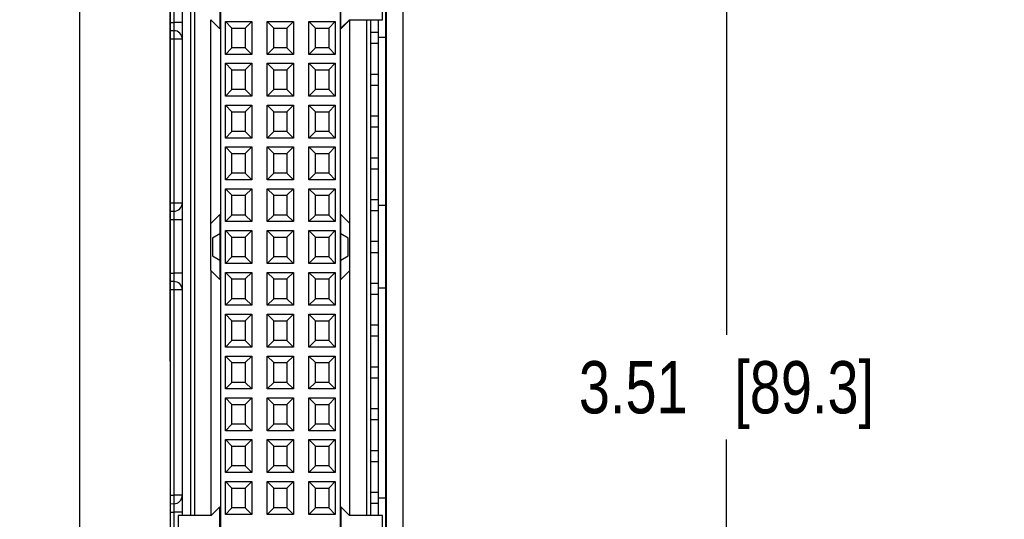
# Model space of a CAD drawing. Header units: inches. Extents: x 0 to 22, y 0 to 17.
# Tile 31 of 33: x 17.3 to 19.7, y 10.5 to 11.7. Entities that reach past the tile are written whole.
import ezdxf

# ---------------------------------------------------------------- set-up
doc = ezdxf.new("R2010")
doc.units = ezdxf.units.IN
doc.header["$LTSCALE"] = 1.21
doc.header["$MEASUREMENT"] = 0
doc.layers.get('0').update_dxf_attribs({"linetype": 'CONTINUOUS'})
doc.layers.add('06___PRT_ALL_SURFS', color=7, linetype='CONTINUOUS')
doc.layers.add('DIMENSIONS', color=7, linetype='CONTINUOUS')
doc.styles.get("Standard").update_dxf_attribs({"font": 'txt', "width": 0.8})
doc.dimstyles.new('DIMSTYLE_1', dxfattribs={"dimtxt": 0.125, "dimasz": 0.18, "dimexe": 0.125, "dimexo": 0.0625, "dimgap": 0.0625, "dimtad": 0, "dimtih": 1, "dimtoh": 1, "dimzin": 4, "dimdsep": 46, "dimtxsty": 'STANDARD', "dimblk": '_FILLED', "dimblk1": '_FILLED', "dimblk2": '_FILLED', "dimcen": 0.09, "dimadec": 0, "dimazin": 0, "dimtp": 0.001, "dimtm": 0.001, "dimtfac": 1, "dimtofl": 0, "dimtmove": 0, "dimatfit": 3, "dimldrblk": '_FILLED', "dimfxl": 1, "dimtolj": 1, "dimtzin": 4, "dimarcsym": 0})

# ---------------------------------------------------------------- blocks, each defined once
blk = doc.blocks.new('_FILLED')
at = {"color": 0, "linetype": 'BYBLOCK'}
blk.add_solid([(0, 0), (-1, 0.174), (-1, -0.174)], dxfattribs=at)
blk = doc.blocks.new('*D7')
at = {"layer": 'DIMENSIONS', "color": 2, "linetype": 'CONTINUOUS'}
for p, q in [((17.6676, 10.9098), (17.6676, 14.2328)), ((18.1846, 10.9098), (18.1846, 14.2328)), ((17.6676, 14.1078), (17.3076, 14.1078)), ((18.1846, 14.1078), (18.5753, 14.1078))]:
    blk.add_line(p, q, dxfattribs=at)
at = {"layer": 'DIMENSIONS', "color": 2, "linetype": 'CONTINUOUS', "xscale": 0.18, "yscale": 0.18, "zscale": 0.18}
blk.add_blockref('_FILLED', (17.6676, 14.1078), dxfattribs=at)
at = {"layer": 'DIMENSIONS', "color": 2, "linetype": 'CONTINUOUS', "xscale": 0.18, "yscale": 0.18, "zscale": 0.18, "rotation": 180}
blk.add_blockref('_FILLED', (18.1846, 14.1078), dxfattribs=at)
at = {"layer": 'DIMENSIONS', "color": 2, "linetype": 'CONTINUOUS', "insert": (18.6378, 14.1703), "char_height": 0.125, "width": 1.025, "attachment_point": 1, "line_spacing_factor": 0.9}
blk.add_mtext('.52{\\Ftxt.shx;\\W1.000000;\\H0.125000; }[13.1]', dxfattribs=at)
blk = doc.blocks.new('*D8')
at = {"layer": 'DIMENSIONS', "color": 2, "linetype": 'CONTINUOUS'}
for p, q in [((17.9139, 12.6045), (19.1232, 12.6045)), ((18.9982, 12.6045), (18.9982, 10.9722)), ((18.9982, 9.09), (18.9982, 10.7222)), ((17.9041, 9.09), (19.1232, 9.09))]:
    blk.add_line(p, q, dxfattribs=at)
at = {"layer": 'DIMENSIONS', "color": 2, "linetype": 'CONTINUOUS', "xscale": 0.18, "yscale": 0.18, "zscale": 0.18}
for p, rotation in [((18.9982, 12.6045), 90), ((18.9982, 9.09), 270)]:
    blk.add_blockref('_FILLED', p, dxfattribs=dict(at, rotation=rotation))
at = {"layer": 'DIMENSIONS', "color": 2, "linetype": 'CONTINUOUS', "insert": (18.9982, 10.9097), "char_height": 0.125, "width": 1.125, "attachment_point": 2, "line_spacing_factor": 0.9}
blk.add_mtext('3.51{\\Ftxt.shx;\\W1.000000;\\H0.125000; }[89.3]', dxfattribs=at)

msp = doc.modelspace()

# ---------------------------------------------------------------- linework, layer by layer
at = {"color": 7, "linetype": 'CONTINUOUS'}
for p, q in [((17.4516, 7.3769), (17.4516, 13.3217)), ((18.2246, 7.3771), (18.2246, 13.3215)), ((17.6676, 12.6019), (17.6676, 9.0927)), ((17.6966, 12.6024), (17.6966, 10.5408)), ((18.1846, 9.1058), (18.1846, 12.5888)), ((17.7163, 12.5733), (17.7163, 10.5408)), ((18.0738, 12.4821), (18.0738, 9.1829)), ((17.7884, 9.2223), (17.7884, 12.4428)), ((17.7254, 12.368), (17.7254, 10.5408)), ((17.6763, 11.8487), (17.6763, 11.7199)), ((17.7864, 11.8605), (17.7864, 11.7046)), ((18.0758, 11.7046), (18.0758, 11.8615)), ((18.1756, 11.7262), (18.1756, 11.8408)), ((17.6676, 11.7198), (17.6763, 11.7199)), ((17.6966, 11.7199), (17.6763, 11.7199)), ((17.7647, 11.1262), (17.7647, 11.7262)), ((17.7864, 11.7046), (17.7647, 11.7262)), ((17.7996, 11.6432), (17.7996, 11.7219)), ((17.8153, 11.7062), (17.7996, 11.7219)), ((17.7996, 11.7219), (17.8626, 11.7219)), ((17.8153, 11.6589), (17.8153, 11.7062)), ((17.8153, 11.7062), (17.8468, 11.7062)), ((17.8468, 11.7062), (17.8626, 11.7219)), ((17.8468, 11.7062), (17.8468, 11.6589)), ((17.8626, 11.7219), (17.8626, 11.6432)), ((17.8996, 11.6432), (17.8996, 11.7219)), ((17.9153, 11.7062), (17.8996, 11.7219)), ((17.8996, 11.7219), (17.9626, 11.7219)), ((17.9153, 11.6589), (17.9153, 11.7062)), ((17.9153, 11.7062), (17.9468, 11.7062)), ((17.9468, 11.7062), (17.9626, 11.7219)), ((17.9468, 11.7062), (17.9468, 11.6589)), ((17.9626, 11.7219), (17.9626, 11.6432)), ((17.9996, 11.6432), (17.9996, 11.7219)), ((18.0153, 11.7062), (17.9996, 11.7219)), ((17.9996, 11.7219), (18.0626, 11.7219)), ((18.0153, 11.6589), (18.0153, 11.7062)), ((18.0153, 11.7062), (18.0468, 11.7062)), ((18.0468, 11.7062), (18.0626, 11.7219)), ((18.0468, 11.7062), (18.0468, 11.6589)), ((18.0626, 11.7219), (18.0626, 11.6432)), ((18.0758, 11.7056), (18.0964, 11.7262)), ((18.0974, 11.7262), (18.0758, 11.7046)), ((18.0964, 11.7262), (18.1756, 11.7262)), ((18.0974, 11.1262), (18.0974, 11.7262)), ((18.1368, 11.7262), (18.1368, 10.5408)), ((18.1476, 10.5408), (18.1476, 11.7262)), ((18.1656, 10.5408), (18.1656, 11.7262)), ((17.6763, 11.6999), (17.6676, 11.6998)), ((17.677, 11.6999), (17.6763, 11.6999)), ((18.1656, 11.6954), (18.1476, 11.6954)), ((18.1836, 11.6838), (18.1656, 11.6838)), ((17.6763, 11.6799), (17.6676, 11.6798)), ((17.6763, 11.6799), (17.6763, 11.2883)), ((17.6966, 11.6799), (17.6763, 11.6799)), ((17.8153, 11.6589), (17.7996, 11.6432)), ((17.8468, 11.6589), (17.8153, 11.6589)), ((17.8468, 11.6589), (17.8626, 11.6432)), ((17.9153, 11.6589), (17.8996, 11.6432)), ((17.9468, 11.6589), (17.9153, 11.6589)), ((17.9468, 11.6589), (17.9626, 11.6432)), ((18.0153, 11.6589), (17.9996, 11.6432)), ((18.0468, 11.6589), (18.0153, 11.6589)), ((18.0468, 11.6589), (18.0626, 11.6432)), ((18.1476, 11.6698), (18.1656, 11.6698)), ((17.8626, 11.6432), (17.7996, 11.6432)), ((17.9626, 11.6432), (17.8996, 11.6432)), ((18.0626, 11.6432), (17.9996, 11.6432)), ((17.7996, 11.5432), (17.7996, 11.6219)), ((17.8153, 11.6062), (17.7996, 11.6219)), ((17.7996, 11.6219), (17.8626, 11.6219)), ((17.8468, 11.6062), (17.8626, 11.6219)), ((17.8626, 11.6219), (17.8626, 11.5432)), ((17.8996, 11.5432), (17.8996, 11.6219)), ((17.9153, 11.6062), (17.8996, 11.6219)), ((17.8996, 11.6219), (17.9626, 11.6219)), ((17.9468, 11.6062), (17.9626, 11.6219)), ((17.9626, 11.6219), (17.9626, 11.5432)), ((17.9996, 11.5432), (17.9996, 11.6219)), ((18.0153, 11.6062), (17.9996, 11.6219)), ((17.9996, 11.6219), (18.0626, 11.6219)), ((18.0468, 11.6062), (18.0626, 11.6219)), ((18.0626, 11.6219), (18.0626, 11.5432)), ((17.8153, 11.5589), (17.8153, 11.6062)), ((17.8153, 11.6062), (17.8468, 11.6062)), ((17.8468, 11.6062), (17.8468, 11.5589)), ((17.9153, 11.5589), (17.9153, 11.6062)), ((17.9153, 11.6062), (17.9468, 11.6062)), ((17.9468, 11.6062), (17.9468, 11.5589)), ((18.0153, 11.5589), (18.0153, 11.6062)), ((18.0153, 11.6062), (18.0468, 11.6062)), ((18.0468, 11.6062), (18.0468, 11.5589)), ((18.1656, 11.5954), (18.1476, 11.5954)), ((18.1476, 11.5698), (18.1656, 11.5698)), ((17.8153, 11.5589), (17.7996, 11.5432)), ((17.8626, 11.5432), (17.7996, 11.5432)), ((17.8468, 11.5589), (17.8153, 11.5589)), ((17.8468, 11.5589), (17.8626, 11.5432)), ((17.9153, 11.5589), (17.8996, 11.5432)), ((17.9626, 11.5432), (17.8996, 11.5432)), ((17.9468, 11.5589), (17.9153, 11.5589)), ((17.9468, 11.5589), (17.9626, 11.5432)), ((18.0153, 11.5589), (17.9996, 11.5432)), ((18.0626, 11.5432), (17.9996, 11.5432)), ((18.0468, 11.5589), (18.0153, 11.5589)), ((18.0468, 11.5589), (18.0626, 11.5432)), ((17.7996, 11.4432), (17.7996, 11.5219)), ((17.8153, 11.5062), (17.7996, 11.5219)), ((17.7996, 11.5219), (17.8626, 11.5219)), ((17.8468, 11.5062), (17.8626, 11.5219)), ((17.8626, 11.5219), (17.8626, 11.4432)), ((17.8996, 11.4432), (17.8996, 11.5219)), ((17.9153, 11.5062), (17.8996, 11.5219)), ((17.8996, 11.5219), (17.9626, 11.5219)), ((17.9468, 11.5062), (17.9626, 11.5219)), ((17.9626, 11.5219), (17.9626, 11.4432)), ((17.9996, 11.4432), (17.9996, 11.5219)), ((18.0153, 11.5062), (17.9996, 11.5219)), ((17.9996, 11.5219), (18.0626, 11.5219)), ((18.0468, 11.5062), (18.0626, 11.5219)), ((18.0626, 11.5219), (18.0626, 11.4432)), ((17.8153, 11.4589), (17.8153, 11.5062)), ((17.8153, 11.5062), (17.8468, 11.5062)), ((17.8468, 11.5062), (17.8468, 11.4589)), ((17.9153, 11.4589), (17.9153, 11.5062)), ((17.9153, 11.5062), (17.9468, 11.5062)), ((17.9468, 11.5062), (17.9468, 11.4589)), ((18.0153, 11.4589), (18.0153, 11.5062)), ((18.0153, 11.5062), (18.0468, 11.5062)), ((18.0468, 11.5062), (18.0468, 11.4589)), ((18.1656, 11.4954), (18.1476, 11.4954)), ((18.1476, 11.4698), (18.1656, 11.4698)), ((17.8153, 11.4589), (17.7996, 11.4432)), ((17.8468, 11.4589), (17.8153, 11.4589)), ((17.8468, 11.4589), (17.8626, 11.4432)), ((17.9153, 11.4589), (17.8996, 11.4432)), ((17.9468, 11.4589), (17.9153, 11.4589)), ((17.9468, 11.4589), (17.9626, 11.4432)), ((18.0153, 11.4589), (17.9996, 11.4432)), ((18.0468, 11.4589), (18.0153, 11.4589)), ((18.0468, 11.4589), (18.0626, 11.4432)), ((17.8626, 11.4432), (17.7996, 11.4432)), ((17.9626, 11.4432), (17.8996, 11.4432)), ((18.0626, 11.4432), (17.9996, 11.4432)), ((17.7996, 11.3432), (17.7996, 11.4219)), ((17.8153, 11.4062), (17.7996, 11.4219)), ((17.7996, 11.4219), (17.8626, 11.4219)), ((17.8153, 11.3589), (17.8153, 11.4062)), ((17.8153, 11.4062), (17.8468, 11.4062)), ((17.8468, 11.4062), (17.8626, 11.4219)), ((17.8468, 11.4062), (17.8468, 11.3589)), ((17.8626, 11.4219), (17.8626, 11.3432)), ((17.8996, 11.3432), (17.8996, 11.4219)), ((17.9153, 11.4062), (17.8996, 11.4219)), ((17.8996, 11.4219), (17.9626, 11.4219)), ((17.9153, 11.3589), (17.9153, 11.4062)), ((17.9153, 11.4062), (17.9468, 11.4062)), ((17.9468, 11.4062), (17.9626, 11.4219)), ((17.9468, 11.4062), (17.9468, 11.3589)), ((17.9626, 11.4219), (17.9626, 11.3432)), ((17.9996, 11.3432), (17.9996, 11.4219)), ((18.0153, 11.4062), (17.9996, 11.4219)), ((17.9996, 11.4219), (18.0626, 11.4219)), ((18.0153, 11.3589), (18.0153, 11.4062)), ((18.0153, 11.4062), (18.0468, 11.4062)), ((18.0468, 11.4062), (18.0626, 11.4219)), ((18.0468, 11.4062), (18.0468, 11.3589)), ((18.0626, 11.4219), (18.0626, 11.3432)), ((18.1656, 11.3954), (18.1476, 11.3954)), ((17.8153, 11.3589), (17.7996, 11.3432)), ((17.8468, 11.3589), (17.8153, 11.3589)), ((17.8468, 11.3589), (17.8626, 11.3432)), ((17.9153, 11.3589), (17.8996, 11.3432)), ((17.9468, 11.3589), (17.9153, 11.3589)), ((17.9468, 11.3589), (17.9626, 11.3432)), ((18.0153, 11.3589), (17.9996, 11.3432)), ((18.0468, 11.3589), (18.0153, 11.3589)), ((18.0468, 11.3589), (18.0626, 11.3432)), ((18.1476, 11.3698), (18.1656, 11.3698)), ((17.8626, 11.3432), (17.7996, 11.3432)), ((17.9626, 11.3432), (17.8996, 11.3432)), ((18.0626, 11.3432), (17.9996, 11.3432)), ((17.7996, 11.2432), (17.7996, 11.3219)), ((17.8153, 11.3062), (17.7996, 11.3219)), ((17.7996, 11.3219), (17.8626, 11.3219)), ((17.8153, 11.2589), (17.8153, 11.3062)), ((17.8153, 11.3062), (17.8468, 11.3062)), ((17.8468, 11.3062), (17.8626, 11.3219)), ((17.8468, 11.3062), (17.8468, 11.2589)), ((17.8626, 11.3219), (17.8626, 11.2432)), ((17.8996, 11.2432), (17.8996, 11.3219)), ((17.9153, 11.3062), (17.8996, 11.3219)), ((17.8996, 11.3219), (17.9626, 11.3219)), ((17.9153, 11.2589), (17.9153, 11.3062)), ((17.9153, 11.3062), (17.9468, 11.3062)), ((17.9468, 11.3062), (17.9626, 11.3219)), ((17.9468, 11.3062), (17.9468, 11.2589)), ((17.9626, 11.3219), (17.9626, 11.2432)), ((17.9996, 11.2432), (17.9996, 11.3219)), ((18.0153, 11.3062), (17.9996, 11.3219)), ((17.9996, 11.3219), (18.0626, 11.3219)), ((18.0153, 11.2589), (18.0153, 11.3062)), ((18.0153, 11.3062), (18.0468, 11.3062)), ((18.0468, 11.3062), (18.0626, 11.3219)), ((18.0468, 11.3062), (18.0468, 11.2589)), ((18.0626, 11.3219), (18.0626, 11.2432)), ((17.6676, 11.2883), (17.6966, 11.2883)), ((18.1656, 11.2954), (18.1476, 11.2954)), ((18.1836, 11.2818), (18.1656, 11.2818)), ((17.6676, 11.2683), (17.6766, 11.2683)), ((17.6773, 11.2683), (17.6766, 11.2683)), ((17.7647, 11.2388), (17.7864, 11.2605)), ((17.7864, 11.2605), (17.7864, 11.1046)), ((17.8153, 11.2589), (17.7996, 11.2432)), ((17.8468, 11.2589), (17.8153, 11.2589)), ((17.8468, 11.2589), (17.8626, 11.2432)), ((17.9153, 11.2589), (17.8996, 11.2432)), ((17.9468, 11.2589), (17.9153, 11.2589)), ((17.9468, 11.2589), (17.9626, 11.2432)), ((18.0153, 11.2589), (17.9996, 11.2432)), ((18.0468, 11.2589), (18.0153, 11.2589)), ((18.0468, 11.2589), (18.0626, 11.2432)), ((18.0758, 11.1046), (18.0758, 11.2605)), ((18.0758, 11.2605), (18.0974, 11.2388)), ((18.1476, 11.2698), (18.1656, 11.2698)), ((17.6676, 11.2483), (17.6966, 11.2483)), ((17.6763, 11.2483), (17.6763, 11.1199)), ((17.8626, 11.2432), (17.7996, 11.2432)), ((17.9626, 11.2432), (17.8996, 11.2432)), ((18.0626, 11.2432), (17.9996, 11.2432)), ((17.7864, 11.214), (17.7687, 11.2038)), ((17.7996, 11.1432), (17.7996, 11.2219)), ((17.8153, 11.2062), (17.7996, 11.2219)), ((17.7996, 11.2219), (17.8626, 11.2219)), ((17.8468, 11.2062), (17.8626, 11.2219)), ((17.8626, 11.2219), (17.8626, 11.1432)), ((17.8996, 11.1432), (17.8996, 11.2219)), ((17.9153, 11.2062), (17.8996, 11.2219)), ((17.8996, 11.2219), (17.9626, 11.2219)), ((17.9468, 11.2062), (17.9626, 11.2219)), ((17.9626, 11.2219), (17.9626, 11.1432)), ((17.9996, 11.1432), (17.9996, 11.2219)), ((18.0153, 11.2062), (17.9996, 11.2219)), ((17.9996, 11.2219), (18.0626, 11.2219)), ((18.0468, 11.2062), (18.0626, 11.2219)), ((18.0626, 11.2219), (18.0626, 11.1432)), ((18.0935, 11.2038), (18.0758, 11.214)), ((17.7687, 11.2038), (17.7687, 11.1613)), ((17.8153, 11.1589), (17.8153, 11.2062)), ((17.8153, 11.2062), (17.8468, 11.2062)), ((17.8468, 11.2062), (17.8468, 11.1589)), ((17.9153, 11.1589), (17.9153, 11.2062)), ((17.9153, 11.2062), (17.9468, 11.2062)), ((17.9468, 11.2062), (17.9468, 11.1589)), ((18.0153, 11.1589), (18.0153, 11.2062)), ((18.0153, 11.2062), (18.0468, 11.2062)), ((18.0468, 11.2062), (18.0468, 11.1589)), ((18.0935, 11.1613), (18.0935, 11.2038)), ((18.1656, 11.1954), (18.1476, 11.1954)), ((18.1476, 11.1698), (18.1656, 11.1698)), ((17.7687, 11.1613), (17.7864, 11.151)), ((17.8153, 11.1589), (17.7996, 11.1432)), ((17.8626, 11.1432), (17.7996, 11.1432)), ((17.8468, 11.1589), (17.8153, 11.1589)), ((17.8468, 11.1589), (17.8626, 11.1432)), ((17.9153, 11.1589), (17.8996, 11.1432)), ((17.9626, 11.1432), (17.8996, 11.1432)), ((17.9468, 11.1589), (17.9153, 11.1589)), ((17.9468, 11.1589), (17.9626, 11.1432)), ((18.0153, 11.1589), (17.9996, 11.1432)), ((18.0626, 11.1432), (17.9996, 11.1432)), ((18.0468, 11.1589), (18.0153, 11.1589)), ((18.0468, 11.1589), (18.0626, 11.1432)), ((18.0758, 11.151), (18.0935, 11.1613)), ((17.6676, 11.1198), (17.6763, 11.1199)), ((17.6966, 11.1199), (17.6763, 11.1199)), ((17.7647, 11.1262), (17.7647, 10.5408)), ((17.7864, 11.1046), (17.7647, 11.1262)), ((17.7996, 11.0432), (17.7996, 11.1219)), ((17.8153, 11.1062), (17.7996, 11.1219)), ((17.7996, 11.1219), (17.8626, 11.1219)), ((17.8468, 11.1062), (17.8626, 11.1219)), ((17.8626, 11.1219), (17.8626, 11.0432)), ((17.8996, 11.0432), (17.8996, 11.1219)), ((17.9153, 11.1062), (17.8996, 11.1219)), ((17.8996, 11.1219), (17.9626, 11.1219)), ((17.9468, 11.1062), (17.9626, 11.1219)), ((17.9626, 11.1219), (17.9626, 11.0432)), ((17.9996, 11.0432), (17.9996, 11.1219)), ((17.9996, 11.1219), (18.0626, 11.1219)), ((18.0153, 11.1062), (17.9996, 11.1219)), ((18.0468, 11.1062), (18.0626, 11.1219)), ((18.0626, 11.1219), (18.0626, 11.0432)), ((18.0974, 11.1262), (18.0758, 11.1046)), ((18.0974, 10.5408), (18.0974, 11.1262)), ((17.6763, 11.0999), (17.6676, 11.0998)), ((17.677, 11.0999), (17.6763, 11.0999)), ((17.8153, 11.0589), (17.8153, 11.1062)), ((17.8153, 11.1062), (17.8468, 11.1062)), ((17.8468, 11.1062), (17.8468, 11.0589)), ((17.9153, 11.0589), (17.9153, 11.1062)), ((17.9153, 11.1062), (17.9468, 11.1062)), ((17.9468, 11.1062), (17.9468, 11.0589)), ((18.0153, 11.0589), (18.0153, 11.1062)), ((18.0153, 11.1062), (18.0468, 11.1062)), ((18.0468, 11.1062), (18.0468, 11.0589)), ((18.1656, 11.0954), (18.1476, 11.0954)), ((17.6763, 11.0799), (17.6676, 11.0798)), ((17.6763, 11.0799), (17.6763, 10.5887)), ((17.6966, 11.0799), (17.6763, 11.0799)), ((18.1476, 11.0698), (18.1656, 11.0698)), ((18.1836, 11.0838), (18.1656, 11.0838)), ((17.8153, 11.0589), (17.7996, 11.0432)), ((17.8468, 11.0589), (17.8153, 11.0589)), ((17.8468, 11.0589), (17.8626, 11.0432)), ((17.9153, 11.0589), (17.8996, 11.0432)), ((17.9468, 11.0589), (17.9153, 11.0589)), ((17.9468, 11.0589), (17.9626, 11.0432)), ((18.0153, 11.0589), (17.9996, 11.0432)), ((18.0468, 11.0589), (18.0153, 11.0589)), ((18.0468, 11.0589), (18.0626, 11.0432)), ((17.8626, 11.0432), (17.7996, 11.0432)), ((17.9626, 11.0432), (17.8996, 11.0432)), ((18.0626, 11.0432), (17.9996, 11.0432)), ((17.7996, 10.9432), (17.7996, 11.0219)), ((17.8153, 11.0062), (17.7996, 11.0219)), ((17.7996, 11.0219), (17.8626, 11.0219)), ((17.8153, 10.9589), (17.8153, 11.0062)), ((17.8153, 11.0062), (17.8468, 11.0062)), ((17.8468, 11.0062), (17.8626, 11.0219)), ((17.8468, 11.0062), (17.8468, 10.9589)), ((17.8626, 11.0219), (17.8626, 10.9432)), ((17.8996, 10.9432), (17.8996, 11.0219)), ((17.9153, 11.0062), (17.8996, 11.0219)), ((17.8996, 11.0219), (17.9626, 11.0219)), ((17.9153, 10.9589), (17.9153, 11.0062)), ((17.9153, 11.0062), (17.9468, 11.0062)), ((17.9468, 11.0062), (17.9626, 11.0219)), ((17.9468, 11.0062), (17.9468, 10.9589)), ((17.9626, 11.0219), (17.9626, 10.9432)), ((17.9996, 10.9432), (17.9996, 11.0219)), ((18.0153, 11.0062), (17.9996, 11.0219)), ((17.9996, 11.0219), (18.0626, 11.0219)), ((18.0153, 10.9589), (18.0153, 11.0062)), ((18.0153, 11.0062), (18.0468, 11.0062)), ((18.0468, 11.0062), (18.0626, 11.0219)), ((18.0468, 11.0062), (18.0468, 10.9589)), ((18.0626, 11.0219), (18.0626, 10.9432)), ((18.1656, 10.9954), (18.1476, 10.9954)), ((17.8153, 10.9589), (17.7996, 10.9432)), ((17.8468, 10.9589), (17.8153, 10.9589)), ((17.8468, 10.9589), (17.8626, 10.9432)), ((17.9153, 10.9589), (17.8996, 10.9432)), ((17.9468, 10.9589), (17.9153, 10.9589)), ((17.9468, 10.9589), (17.9626, 10.9432)), ((18.0153, 10.9589), (17.9996, 10.9432)), ((18.0468, 10.9589), (18.0153, 10.9589)), ((18.0468, 10.9589), (18.0626, 10.9432)), ((18.1476, 10.9698), (18.1656, 10.9698)), ((17.8626, 10.9432), (17.7996, 10.9432)), ((17.9626, 10.9432), (17.8996, 10.9432)), ((18.0626, 10.9432), (17.9996, 10.9432)), ((17.7996, 10.8432), (17.7996, 10.9219)), ((17.8153, 10.9062), (17.7996, 10.9219)), ((17.7996, 10.9219), (17.8626, 10.9219)), ((17.8153, 10.8589), (17.8153, 10.9062)), ((17.8153, 10.9062), (17.8468, 10.9062)), ((17.8468, 10.9062), (17.8626, 10.9219)), ((17.8468, 10.9062), (17.8468, 10.8589)), ((17.8626, 10.9219), (17.8626, 10.8432)), ((17.8996, 10.8432), (17.8996, 10.9219)), ((17.8996, 10.9219), (17.9626, 10.9219)), ((17.9153, 10.9062), (17.8996, 10.9219)), ((17.9153, 10.8589), (17.9153, 10.9062)), ((17.9153, 10.9062), (17.9468, 10.9062)), ((17.9468, 10.9062), (17.9626, 10.9219)), ((17.9468, 10.9062), (17.9468, 10.8589)), ((17.9626, 10.9219), (17.9626, 10.8432)), ((17.9996, 10.8432), (17.9996, 10.9219)), ((17.9996, 10.9219), (18.0626, 10.9219)), ((18.0153, 10.9062), (17.9996, 10.9219)), ((18.0153, 10.8589), (18.0153, 10.9062)), ((18.0153, 10.9062), (18.0468, 10.9062)), ((18.0468, 10.9062), (18.0626, 10.9219)), ((18.0468, 10.9062), (18.0468, 10.8589)), ((18.0626, 10.9219), (18.0626, 10.8432)), ((18.1656, 10.8954), (18.1476, 10.8954)), ((17.8153, 10.8589), (17.7996, 10.8432)), ((17.8468, 10.8589), (17.8153, 10.8589)), ((17.8468, 10.8589), (17.8626, 10.8432)), ((17.9153, 10.8589), (17.8996, 10.8432)), ((17.9468, 10.8589), (17.9153, 10.8589)), ((17.9468, 10.8589), (17.9626, 10.8432)), ((18.0153, 10.8589), (17.9996, 10.8432)), ((18.0468, 10.8589), (18.0153, 10.8589)), ((18.0468, 10.8589), (18.0626, 10.8432)), ((18.1476, 10.8698), (18.1656, 10.8698)), ((17.8626, 10.8432), (17.7996, 10.8432)), ((17.9626, 10.8432), (17.8996, 10.8432)), ((18.0626, 10.8432), (17.9996, 10.8432)), ((17.7996, 10.7432), (17.7996, 10.8219)), ((17.8153, 10.8062), (17.7996, 10.8219)), ((17.7996, 10.8219), (17.8626, 10.8219)), ((17.8468, 10.8062), (17.8626, 10.8219)), ((17.8626, 10.8219), (17.8626, 10.7432)), ((17.8996, 10.7432), (17.8996, 10.8219)), ((17.9153, 10.8062), (17.8996, 10.8219)), ((17.8996, 10.8219), (17.9626, 10.8219)), ((17.9468, 10.8062), (17.9626, 10.8219)), ((17.9626, 10.8219), (17.9626, 10.7432)), ((17.9996, 10.7432), (17.9996, 10.8219)), ((17.9996, 10.8219), (18.0626, 10.8219)), ((18.0153, 10.8062), (17.9996, 10.8219)), ((18.0468, 10.8062), (18.0626, 10.8219)), ((18.0626, 10.8219), (18.0626, 10.7432)), ((17.8153, 10.7589), (17.8153, 10.8062)), ((17.8153, 10.8062), (17.8468, 10.8062)), ((17.8468, 10.8062), (17.8468, 10.7589)), ((17.9153, 10.7589), (17.9153, 10.8062)), ((17.9153, 10.8062), (17.9468, 10.8062)), ((17.9468, 10.8062), (17.9468, 10.7589)), ((18.0153, 10.7589), (18.0153, 10.8062)), ((18.0153, 10.8062), (18.0468, 10.8062)), ((18.0468, 10.8062), (18.0468, 10.7589)), ((18.1656, 10.7954), (18.1476, 10.7954)), ((18.1476, 10.7698), (18.1656, 10.7698)), ((17.8153, 10.7589), (17.7996, 10.7432)), ((17.8626, 10.7432), (17.7996, 10.7432)), ((17.8468, 10.7589), (17.8153, 10.7589)), ((17.8468, 10.7589), (17.8626, 10.7432)), ((17.9153, 10.7589), (17.8996, 10.7432)), ((17.9626, 10.7432), (17.8996, 10.7432)), ((17.9468, 10.7589), (17.9153, 10.7589)), ((17.9468, 10.7589), (17.9626, 10.7432)), ((18.0153, 10.7589), (17.9996, 10.7432)), ((18.0626, 10.7432), (17.9996, 10.7432)), ((18.0468, 10.7589), (18.0153, 10.7589)), ((18.0468, 10.7589), (18.0626, 10.7432)), ((17.7996, 10.6432), (17.7996, 10.7219)), ((17.7996, 10.7219), (17.8626, 10.7219)), ((17.8153, 10.7062), (17.7996, 10.7219)), ((17.8468, 10.7062), (17.8626, 10.7219)), ((17.8626, 10.7219), (17.8626, 10.6432)), ((17.8996, 10.6432), (17.8996, 10.7219)), ((17.8996, 10.7219), (17.9626, 10.7219)), ((17.9153, 10.7062), (17.8996, 10.7219)), ((17.9468, 10.7062), (17.9626, 10.7219)), ((17.9626, 10.7219), (17.9626, 10.6432)), ((17.9996, 10.6432), (17.9996, 10.7219)), ((17.9996, 10.7219), (18.0626, 10.7219)), ((18.0153, 10.7062), (17.9996, 10.7219)), ((18.0468, 10.7062), (18.0626, 10.7219)), ((18.0626, 10.7219), (18.0626, 10.6432)), ((17.8153, 10.6589), (17.8153, 10.7062)), ((17.8153, 10.7062), (17.8468, 10.7062)), ((17.8468, 10.7062), (17.8468, 10.6589)), ((17.9153, 10.6589), (17.9153, 10.7062)), ((17.9153, 10.7062), (17.9468, 10.7062)), ((17.9468, 10.7062), (17.9468, 10.6589)), ((18.0153, 10.6589), (18.0153, 10.7062)), ((18.0153, 10.7062), (18.0468, 10.7062)), ((18.0468, 10.7062), (18.0468, 10.6589)), ((18.1656, 10.6954), (18.1476, 10.6954)), ((18.1476, 10.6698), (18.1656, 10.6698)), ((17.8153, 10.6589), (17.7996, 10.6432)), ((17.8468, 10.6589), (17.8153, 10.6589)), ((17.8468, 10.6589), (17.8626, 10.6432)), ((17.9153, 10.6589), (17.8996, 10.6432)), ((17.9468, 10.6589), (17.9153, 10.6589)), ((17.9468, 10.6589), (17.9626, 10.6432)), ((18.0153, 10.6589), (17.9996, 10.6432)), ((18.0468, 10.6589), (18.0153, 10.6589)), ((18.0468, 10.6589), (18.0626, 10.6432)), ((17.8626, 10.6432), (17.7996, 10.6432)), ((17.7996, 10.5432), (17.7996, 10.6219)), ((17.8153, 10.6062), (17.7996, 10.6219)), ((17.7996, 10.6219), (17.8626, 10.6219)), ((17.8468, 10.6062), (17.8626, 10.6219)), ((17.8626, 10.6219), (17.8626, 10.5432)), ((17.9626, 10.6432), (17.8996, 10.6432)), ((17.8996, 10.5432), (17.8996, 10.6219)), ((17.8996, 10.6219), (17.9626, 10.6219)), ((17.9153, 10.6062), (17.8996, 10.6219)), ((17.9468, 10.6062), (17.9626, 10.6219)), ((17.9626, 10.6219), (17.9626, 10.5432)), ((18.0626, 10.6432), (17.9996, 10.6432)), ((17.9996, 10.5432), (17.9996, 10.6219)), ((17.9996, 10.6219), (18.0626, 10.6219)), ((18.0153, 10.6062), (17.9996, 10.6219)), ((18.0468, 10.6062), (18.0626, 10.6219)), ((18.0626, 10.6219), (18.0626, 10.5432)), ((17.8153, 10.5589), (17.8153, 10.6062)), ((17.8153, 10.6062), (17.8468, 10.6062)), ((17.8468, 10.6062), (17.8468, 10.5589)), ((17.9153, 10.5589), (17.9153, 10.6062)), ((17.9153, 10.6062), (17.9468, 10.6062)), ((17.9468, 10.6062), (17.9468, 10.5589)), ((18.0153, 10.5589), (18.0153, 10.6062)), ((18.0153, 10.6062), (18.0468, 10.6062)), ((18.0468, 10.6062), (18.0468, 10.5589)), ((17.6676, 10.5888), (17.6763, 10.5887)), ((17.6966, 10.5887), (17.6763, 10.5887)), ((18.1656, 10.5954), (18.1476, 10.5954)), ((18.1836, 10.5818), (18.1656, 10.5818)), ((17.6676, 10.5688), (17.6763, 10.5687)), ((17.677, 10.5687), (17.6763, 10.5687)), ((17.7864, 10.5615), (17.7657, 10.5408)), ((17.7864, 10.4046), (17.7864, 10.5615)), ((17.8153, 10.5589), (17.7996, 10.5432)), ((17.8468, 10.5589), (17.8153, 10.5589)), ((17.8468, 10.5589), (17.8626, 10.5432)), ((17.9153, 10.5589), (17.8996, 10.5432)), ((17.9468, 10.5589), (17.9153, 10.5589)), ((17.9468, 10.5589), (17.9626, 10.5432)), ((18.0153, 10.5589), (17.9996, 10.5432)), ((18.0468, 10.5589), (18.0153, 10.5589)), ((18.0468, 10.5589), (18.0626, 10.5432)), ((18.0758, 10.5615), (18.0758, 10.4046)), ((18.0964, 10.5408), (18.0758, 10.5615)), ((18.1476, 10.5698), (18.1656, 10.5698)), ((17.6676, 10.5488), (17.6763, 10.5487)), ((17.6763, 10.5487), (17.6763, 10.4199)), ((17.6966, 10.5487), (17.6763, 10.5487)), ((17.6866, 10.5408), (17.6866, 10.4262)), ((17.7657, 10.5408), (17.6866, 10.5408)), ((17.8626, 10.5432), (17.7996, 10.5432)), ((17.9626, 10.5432), (17.8996, 10.5432)), ((18.0626, 10.5432), (17.9996, 10.5432)), ((18.1756, 10.5408), (18.0964, 10.5408)), ((18.1756, 10.4262), (18.1756, 10.5408))]:
    msp.add_line(p, q, dxfattribs=at)
for centre, start, end in [((17.6766, 11.6799), 0, 91), ((17.6766, 11.2883), 270, 0), ((17.6766, 11.0799), 0, 91), ((17.6766, 10.5887), 269, 0)]:
    msp.add_arc(centre, 0.02, start, end, dxfattribs=at)
for points, knots in [([(17.6763, 11.7199), (17.6762, 11.7186), (17.6762, 11.7161), (17.6762, 11.7124), (17.6761, 11.7095), (17.6761, 11.7073), (17.6761, 11.7058), (17.6761, 11.7045), (17.6761, 11.7034), (17.6761, 11.7024), (17.6762, 11.7016), (17.6762, 11.7011), (17.6762, 11.7008), (17.6762, 11.7006), (17.6762, 11.7003), (17.6762, 11.7002), (17.6762, 11.7001), (17.6762, 11.7), (17.6763, 11.6999), (17.6763, 11.6999)], [0, 0, 0, 0, 0.194867, 0.382627, 0.555449, 0.634223, 0.706903, 0.772804, 0.831242, 0.881645, 0.923577, 0.941233, 0.956614, 0.969682, 0.98042, 0.988814, 0.994853, 0.998542, 1, 1, 1, 1]), ([(17.6763, 11.6999), (17.6763, 11.6999), (17.6762, 11.6999), (17.6762, 11.6998), (17.6762, 11.6997), (17.6762, 11.6995), (17.6762, 11.6993), (17.6762, 11.6991), (17.6762, 11.6988), (17.6762, 11.6983), (17.6761, 11.6975), (17.6761, 11.6965), (17.6761, 11.6954), (17.6761, 11.694), (17.6761, 11.6926), (17.6761, 11.6904), (17.6762, 11.6875), (17.6762, 11.6838), (17.6762, 11.6812), (17.6763, 11.6799)], [0, 0, 0, 0, 0.001475, 0.005175, 0.011222, 0.019628, 0.030385, 0.04347, 0.058848, 0.076483, 0.118377, 0.168758, 0.227137, 0.29299, 0.365649, 0.444405, 0.617212, 0.805001, 1, 1, 1, 1]), ([(17.6763, 11.2883), (17.6763, 11.287), (17.6763, 11.2845), (17.6763, 11.2808), (17.6763, 11.2778), (17.6763, 11.2757), (17.6764, 11.2742), (17.6764, 11.2729), (17.6764, 11.2717), (17.6764, 11.2707), (17.6765, 11.27), (17.6765, 11.2695), (17.6765, 11.2692), (17.6765, 11.2689), (17.6765, 11.2687), (17.6766, 11.2685), (17.6766, 11.2684), (17.6766, 11.2683), (17.6766, 11.2683), (17.6766, 11.2683)], [0, 0, 0, 0, 0.19476, 0.382091, 0.554829, 0.633614, 0.706318, 0.772225, 0.830719, 0.881214, 0.923222, 0.940925, 0.956362, 0.96949, 0.98028, 0.988718, 0.994795, 0.998517, 1, 1, 1, 1]), ([(17.6766, 11.2683), (17.6766, 11.2683), (17.6766, 11.2683), (17.6766, 11.2682), (17.6766, 11.2681), (17.6765, 11.2679), (17.6765, 11.2677), (17.6765, 11.2674), (17.6765, 11.2671), (17.6765, 11.2666), (17.6764, 11.2659), (17.6764, 11.2649), (17.6764, 11.2637), (17.6764, 11.2624), (17.6763, 11.2609), (17.6763, 11.2588), (17.6763, 11.2559), (17.6763, 11.2522), (17.6763, 11.2496), (17.6763, 11.2483)], [0, 0, 0, 0, 0.001478, 0.005193, 0.011257, 0.019673, 0.030431, 0.043517, 0.058912, 0.07658, 0.118524, 0.168928, 0.227357, 0.293238, 0.365892, 0.444635, 0.617402, 0.805136, 1, 1, 1, 1]), ([(17.6763, 11.1199), (17.6762, 11.1186), (17.6762, 11.1161), (17.6762, 11.1124), (17.6761, 11.1095), (17.6761, 11.1073), (17.6761, 11.1058), (17.6761, 11.1045), (17.6761, 11.1034), (17.6761, 11.1024), (17.6762, 11.1016), (17.6762, 11.1011), (17.6762, 11.1008), (17.6762, 11.1006), (17.6762, 11.1003), (17.6762, 11.1002), (17.6762, 11.1001), (17.6762, 11.1), (17.6763, 11.0999), (17.6763, 11.0999)], [0, 0, 0, 0, 0.194867, 0.382627, 0.555449, 0.634223, 0.706903, 0.772804, 0.831242, 0.881645, 0.923577, 0.941233, 0.956614, 0.969682, 0.98042, 0.988814, 0.994853, 0.998542, 1, 1, 1, 1]), ([(17.6763, 11.0999), (17.6763, 11.0999), (17.6762, 11.0999), (17.6762, 11.0998), (17.6762, 11.0997), (17.6762, 11.0995), (17.6762, 11.0993), (17.6762, 11.0991), (17.6762, 11.0988), (17.6762, 11.0983), (17.6761, 11.0975), (17.6761, 11.0965), (17.6761, 11.0954), (17.6761, 11.094), (17.6761, 11.0926), (17.6761, 11.0904), (17.6762, 11.0875), (17.6762, 11.0838), (17.6762, 11.0812), (17.6763, 11.0799)], [0, 0, 0, 0, 0.001475, 0.005175, 0.011222, 0.019628, 0.030385, 0.04347, 0.058848, 0.076483, 0.118377, 0.168758, 0.227137, 0.29299, 0.365649, 0.444405, 0.617212, 0.805001, 1, 1, 1, 1]), ([(17.6763, 10.5887), (17.6762, 10.5874), (17.6762, 10.5848), (17.6762, 10.5811), (17.6761, 10.5782), (17.6761, 10.576), (17.6761, 10.5746), (17.6761, 10.5733), (17.6761, 10.5721), (17.6761, 10.5711), (17.6762, 10.5703), (17.6762, 10.5698), (17.6762, 10.5695), (17.6762, 10.5693), (17.6762, 10.5691), (17.6762, 10.5689), (17.6762, 10.5688), (17.6762, 10.5687), (17.6763, 10.5687), (17.6763, 10.5687)], [0, 0, 0, 0, 0.194776, 0.382114, 0.554853, 0.633635, 0.706337, 0.772241, 0.830731, 0.881223, 0.923229, 0.940929, 0.956366, 0.969492, 0.980281, 0.988719, 0.994796, 0.998518, 1, 1, 1, 1]), ([(17.6763, 10.5687), (17.6763, 10.5687), (17.6762, 10.5686), (17.6762, 10.5685), (17.6762, 10.5684), (17.6762, 10.5683), (17.6762, 10.568), (17.6762, 10.5678), (17.6762, 10.5675), (17.6762, 10.567), (17.6761, 10.5662), (17.6761, 10.5652), (17.6761, 10.5641), (17.6761, 10.5628), (17.6761, 10.5613), (17.6761, 10.5591), (17.6762, 10.5562), (17.6762, 10.5525), (17.6762, 10.55), (17.6763, 10.5487)], [0, 0, 0, 0, 0.001454, 0.005142, 0.01118, 0.019572, 0.030308, 0.043374, 0.058754, 0.07641, 0.11834, 0.168741, 0.22718, 0.29308, 0.36576, 0.444532, 0.617354, 0.805124, 1, 1, 1, 1])]:
    msp.add_open_spline(points, degree=3, knots=knots, dxfattribs=at)
at = {"layer": '06___PRT_ALL_SURFS', "color": 7, "linetype": 'CONTINUOUS'}
msp.add_line((18.1836, 9.1058), (18.1836, 12.5888), dxfattribs=at)

# ---------------------------------------------------------------- dimensions: what is measured, and where the dimension line sits
at = {"layer": 'DIMENSIONS', "color": 2, "linetype": 'CONTINUOUS'}
dim = msp.add_linear_dim(base=(18.1846, 14.1078), p1=(17.6676, 10.8473), p2=(18.1846, 10.8473), dimstyle='DIMSTYLE_1', dxfattribs=at)
dim.commit()
dim.dimension.update_dxf_attribs({"geometry": '*D7', "text_midpoint": (19.1503, 14.1078), "dimtype": 160})
dim = msp.add_linear_dim(base=(18.9982, 12.6045), p1=(17.8416, 9.09), p2=(17.8514, 12.6045), angle=90, dimstyle='DIMSTYLE_1', dxfattribs=at)
dim.commit()
dim.dimension.update_dxf_attribs({"geometry": '*D8', "text_midpoint": (18.9982, 10.8472), "dimtype": 160})

doc.saveas('drawing.dxf')
